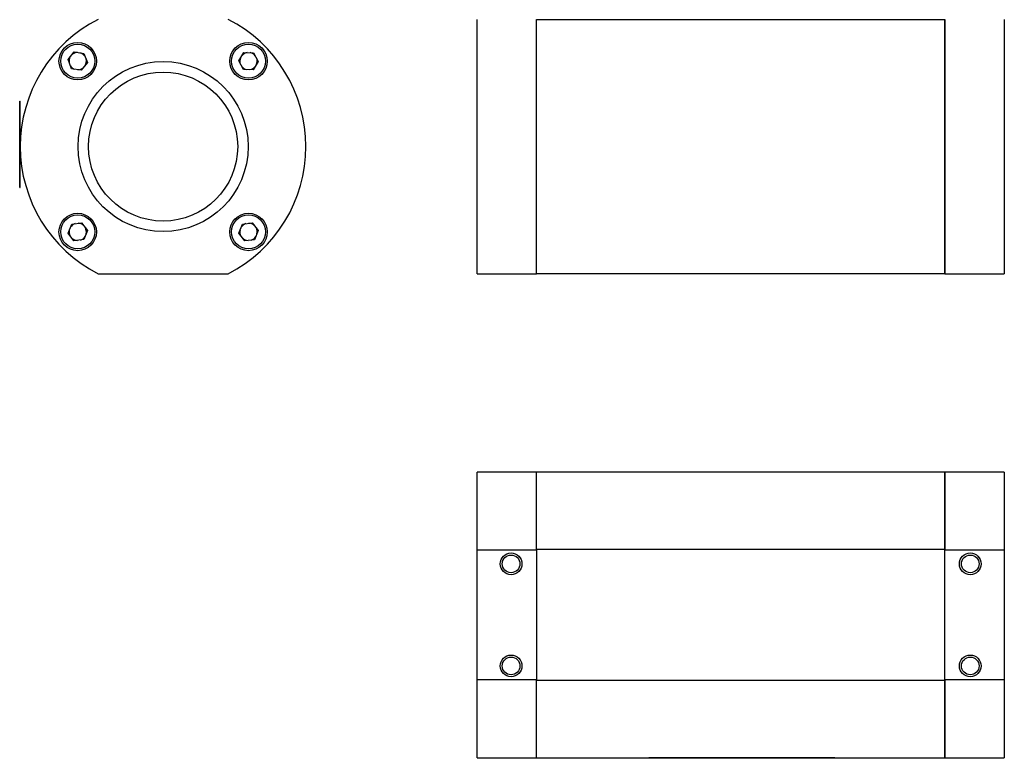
# Model space of a CAD drawing. Header units: inches. Extents: x 1.5 to 14.9, y 0.7 to 9.5.
# Tile 1 of 13: x 1.5 to 7.2, y 0.7 to 5. Entities that reach past the tile are written whole.
import ezdxf

# ---------------------------------------------------------------- set-up
doc = ezdxf.new("R2010")
doc.units = ezdxf.units.IN
doc.header["$MEASUREMENT"] = 0

msp = doc.modelspace()

# ---------------------------------------------------------------- linework, layer by layer
at = {"color": 7, "linetype": 'Continuous', "lineweight": 25}
for p, q in [((4.1803, 3.5304), (4.1803, 5.0028)), ((4.5248, 3.5304), (4.5248, 5.0028)), ((6.887, 5.0009), (4.5248, 5.0009)), ((4.5248, 3.5324), (4.5248, 5.0009)), ((6.887, 5.0028), (6.887, 3.5304)), ((6.887, 3.5324), (6.887, 5.0009)), ((7.2314, 5.0028), (7.2314, 3.5304)), ((1.813, 4.7699), (1.8487, 4.8142)), ((1.8487, 4.8142), (1.9048, 4.8054)), ((1.9048, 4.8054), (1.9253, 4.7524)), ((2.8006, 4.7627), (2.8304, 4.8111)), ((2.8304, 4.8111), (2.8872, 4.8096)), ((2.8872, 4.8096), (2.9142, 4.7596)), ((1.8335, 4.7169), (1.813, 4.7699)), ((1.9253, 4.7524), (1.8896, 4.7081)), ((2.8277, 4.7127), (2.8006, 4.7627)), ((2.9142, 4.7596), (2.8845, 4.7112)), ((1.8896, 4.7081), (1.8335, 4.7169)), ((2.8845, 4.7112), (2.8277, 4.7127)), ((1.5332, 4.0296), (1.5332, 4.5296)), ((1.5332, 4.5296), (1.5357, 4.5296)), ((1.5357, 4.0296), (1.5357, 4.5296)), ((1.5332, 4.0296), (1.5357, 4.0296)), ((1.8128, 3.7657), (1.8345, 3.8182)), ((1.8345, 3.8182), (1.8909, 3.8257)), ((1.8909, 3.8257), (1.9255, 3.7806)), ((2.8011, 3.7654), (2.8228, 3.8179)), ((2.8228, 3.8179), (2.8791, 3.8254)), ((2.8791, 3.8254), (2.9138, 3.7804)), ((1.8475, 3.7206), (1.8128, 3.7657)), ((1.9255, 3.7806), (1.9038, 3.7281)), ((2.8357, 3.7204), (2.8011, 3.7654)), ((2.9138, 3.7804), (2.8921, 3.7278)), ((1.9038, 3.7281), (1.8475, 3.7206)), ((2.8921, 3.7278), (2.8357, 3.7204)), ((1.987, 3.5304), (2.7394, 3.5304)), ((4.1803, 3.5304), (4.5248, 3.5304)), ((4.5248, 3.5324), (6.887, 3.5324)), ((6.887, 3.5304), (7.2314, 3.5304)), ((4.5248, 2.3833), (4.1803, 2.3833)), ((4.1803, 1.9327), (4.1803, 2.3833)), ((6.887, 2.3833), (4.5248, 2.3833)), ((4.5248, 1.9327), (4.5248, 2.3833)), ((4.5248, 1.9365), (4.5248, 2.3833)), ((7.2314, 2.3833), (6.887, 2.3833)), ((6.887, 2.3833), (6.887, 1.9327)), ((6.887, 1.9365), (6.887, 2.3833)), ((7.2314, 2.3833), (7.2314, 1.9327)), ((4.1803, 1.1803), (4.1803, 1.9327)), ((4.1803, 1.9327), (4.5248, 1.9327)), ((4.5248, 1.9365), (6.887, 1.9365)), ((4.5248, 1.9327), (4.5248, 1.1803)), ((6.887, 1.9327), (7.2314, 1.9327)), ((6.887, 1.1803), (6.887, 1.9327)), ((7.2314, 1.9327), (7.2314, 1.1803)), ((4.5248, 1.1803), (4.1803, 1.1803)), ((4.1803, 0.7297), (4.1803, 1.1803)), ((4.5248, 0.7297), (4.5248, 1.1803)), ((4.5248, 0.7297), (4.5248, 1.1765)), ((6.887, 1.1765), (4.5248, 1.1765)), ((7.2314, 1.1803), (6.887, 1.1803)), ((6.887, 1.1803), (6.887, 0.7297)), ((6.887, 0.7297), (6.887, 1.1765)), ((7.2314, 1.1803), (7.2314, 0.7297)), ((4.1803, 0.7297), (4.5248, 0.7297)), ((4.5248, 0.7297), (6.887, 0.7297)), ((6.2501, 0.729), (5.1751, 0.729)), ((5.1751, 0.7265), (5.1751, 0.729)), ((6.2501, 0.7265), (5.1751, 0.7265)), ((6.2501, 0.729), (6.2501, 0.7265)), ((6.887, 0.7297), (7.2314, 0.7297))]:
    msp.add_line(p, q, dxfattribs=at)
for centre, radius in [((1.869, 4.7608), 0.1083), ((1.8692, 4.7612), 0.0984), ((2.8573, 4.7608), 0.1083), ((2.8574, 4.7612), 0.0984), ((2.3632, 4.2666), 0.4921), ((2.3632, 4.2666), 0.4316), ((1.869, 3.7725), 0.1083), ((2.8573, 3.7725), 0.1083), ((1.8692, 3.7732), 0.0984), ((2.8574, 3.7729), 0.0984), ((4.3771, 1.8518), 0.0629), ((4.3771, 1.8518), 0.0511), ((7.0346, 1.8518), 0.0629), ((7.0346, 1.8518), 0.0511), ((4.3771, 1.2612), 0.0629), ((4.3771, 1.2612), 0.0511), ((7.0346, 1.2612), 0.0629), ((7.0346, 1.2612), 0.0511)]:
    msp.add_circle(centre, radius, dxfattribs=at)
for centre, radius, start, end in [((2.3632, 4.2666), 0.8268, 117.0669, 242.9331), ((2.3632, 4.2666), 0.8268, 297.0669, 62.9331), ((1.8692, 4.7612), 0.05, 91.0175, 131.2092), ((1.8692, 4.7612), 0.05, 31.0175, 71.2092), ((2.8574, 4.7612), 0.05, 98.333, 138.5246), ((2.8574, 4.7612), 0.05, 38.333, 78.5246), ((1.8692, 4.7612), 0.05, 151.0175, 191.2092), ((1.8692, 4.7612), 0.05, 211.0175, 251.2092), ((1.8692, 4.7612), 0.05, 331.0175, 11.2092), ((2.8574, 4.7612), 0.05, 158.333, 198.5246), ((2.8574, 4.7612), 0.05, 218.333, 258.5246), ((2.8574, 4.7612), 0.05, 338.333, 18.5246), ((1.8692, 4.7612), 0.05, 271.0175, 311.2092), ((2.8574, 4.7612), 0.05, 278.333, 318.5246), ((1.8692, 3.7732), 0.05, 107.4559, 147.6475), ((1.8692, 3.7732), 0.05, 47.4559, 87.6475), ((2.8574, 3.7729), 0.05, 107.4559, 147.6475), ((2.8574, 3.7729), 0.05, 47.4559, 87.6475), ((1.8692, 3.7732), 0.05, 167.4559, 207.6475), ((1.8692, 3.7732), 0.05, 347.4559, 27.6475), ((2.8574, 3.7729), 0.05, 167.4559, 207.6475), ((2.8574, 3.7729), 0.05, 347.4559, 27.6475), ((1.8692, 3.7732), 0.05, 227.4559, 267.6475), ((1.8692, 3.7732), 0.05, 287.4559, 327.6475), ((2.8574, 3.7729), 0.05, 227.4559, 267.6475), ((2.8574, 3.7729), 0.05, 287.4559, 327.6475)]:
    msp.add_arc(centre, radius, start, end, dxfattribs=at)

doc.saveas('drawing.dxf')
